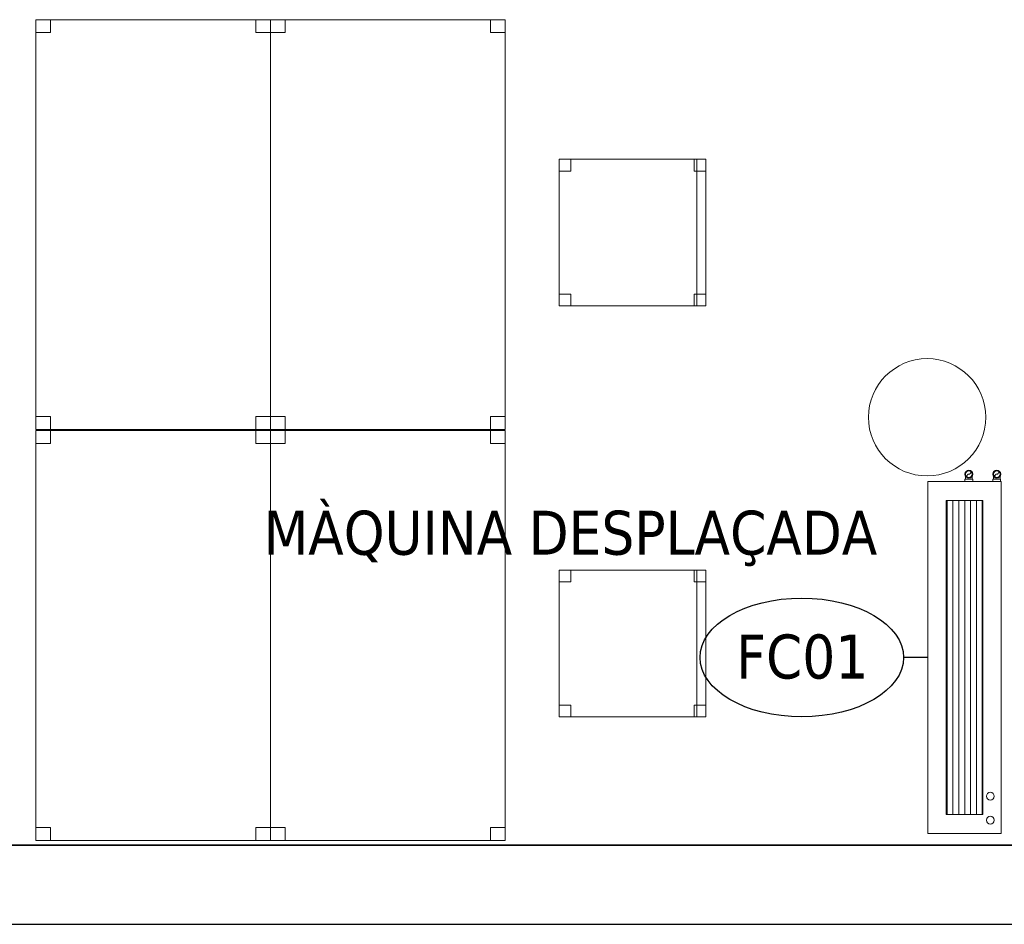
# Model space of a CAD drawing. Header units: metres. Extents: x 397.7 to 427.5, y 12.7 to 28.4.
# Tile 114 of 138: x 417.9 to 421.3, y 12.8 to 15.9. Entities that reach past the tile are written whole.
import ezdxf

# ---------------------------------------------------------------- set-up
doc = ezdxf.new("R2010")
doc.units = ezdxf.units.M
doc.layers.add('01_SUELOS', color=7, linetype='Continuous', lineweight=25, true_color=0x007f00)
for name, color, linetype, lineweight in [('02_MOBILIARIO', 7, 'Continuous', 18), ('A-COLS-____-MCUT', 7, 'Continuous', 18), ('A-COLS-____-OTLN', 7, 'Continuous', 18), ('A-DETL-____-MBND', 7, 'Continuous', 18), ('A-WALL-____-MCUT', 7, 'Continuous', 25), ('A-WALL-____-OTLN', 7, 'Continuous', 25), ('G-____-____-TEXT', 7, 'Continuous', 30), ('M-EQPM-___-IDEN', 7, 'Continuous', 30)]:
    doc.layers.add(name, color=color, linetype=linetype, lineweight=lineweight)
doc.styles.add('Tahoma_4', font='tahoma.ttf', dxfattribs={"height": 0.15})

# ---------------------------------------------------------------- blocks, each defined once
blk = doc.blocks.new('Family - Taula 140X80_P3-156215-06_CLI_AIGUA_P3')
at = {"layer": 'A-DETL-____-MBND', "color": 253, "true_color": 0xaaaaaa}
for p, q in [((0, 1.3973), (0.8001, 1.3973)), ((0, 0), (0, 1.3973)), ((0.8001, 1.3973), (0, 1.3973)), ((0, 1.3973), (0, 0)), ((0, 1.3973), (0.05, 1.3973)), ((0, 1.3536), (0, 1.3973)), ((0.05, 1.3973), (0, 1.3973)), ((0, 1.3973), (0, 1.3536)), ((0.05, 1.3973), (0.05, 1.3536)), ((0.05, 1.3536), (0.05, 1.3973)), ((0.7501, 1.3973), (0.8001, 1.3973)), ((0.7501, 1.3536), (0.7501, 1.3973)), ((0.8001, 1.3973), (0.7501, 1.3973)), ((0.7501, 1.3973), (0.7501, 1.3536)), ((0.8001, 1.3973), (0.8001, 0)), ((0.8001, 0), (0.8001, 1.3973)), ((0.8001, 1.3973), (0.8001, 1.3536)), ((0.8001, 1.3536), (0.8001, 1.3973)), ((0.05, 1.3536), (0, 1.3536)), ((0, 1.3536), (0.05, 1.3536)), ((0.8001, 1.3536), (0.7501, 1.3536)), ((0.7501, 1.3536), (0.8001, 1.3536)), ((0, 0.0438), (0.05, 0.0438)), ((0, 0), (0, 0.0438)), ((0.05, 0.0438), (0, 0.0438)), ((0, 0.0438), (0, 0)), ((0.05, 0.0438), (0.05, 0)), ((0.05, 0), (0.05, 0.0438)), ((0.7501, 0.0438), (0.8001, 0.0438)), ((0.7501, 0), (0.7501, 0.0438)), ((0.8001, 0.0438), (0.7501, 0.0438)), ((0.7501, 0.0438), (0.7501, 0)), ((0.8001, 0.0438), (0.8001, 0)), ((0.8001, 0), (0.8001, 0.0438)), ((0, 0), (0.05, 0)), ((0.8001, 0), (0, 0)), ((0, 0), (0.8001, 0)), ((0.7501, 0), (0.8001, 0)), ((0.05, 0), (0, 0)), ((0.8001, 0), (0.7501, 0))]:
    blk.add_line(p, q, dxfattribs=at)
blk = doc.blocks.new('Family - Taula 140X80_P3-156241-06_CLI_AIGUA_P3')
at = {"layer": 'A-DETL-____-MBND', "color": 253, "true_color": 0xaaaaaa}
for p, q in [((0, 0), (0, 1.3973)), ((0, 1.3973), (0.8001, 1.3973)), ((0.8001, 1.3973), (0, 1.3973)), ((0, 1.3973), (0, 0)), ((0, 1.3536), (0, 1.3973)), ((0, 1.3973), (0.05, 1.3973)), ((0.05, 1.3973), (0, 1.3973)), ((0, 1.3973), (0, 1.3536)), ((0.05, 1.3973), (0.05, 1.3536)), ((0.05, 1.3536), (0.05, 1.3973)), ((0.7501, 1.3536), (0.7501, 1.3973)), ((0.7501, 1.3973), (0.8001, 1.3973)), ((0.8001, 1.3973), (0.7501, 1.3973)), ((0.7501, 1.3973), (0.7501, 1.3536)), ((0.8001, 1.3973), (0.8001, 0)), ((0.8001, 0), (0.8001, 1.3973)), ((0.8001, 1.3973), (0.8001, 1.3536)), ((0.8001, 1.3536), (0.8001, 1.3973)), ((0.05, 1.3536), (0, 1.3536)), ((0, 1.3536), (0.05, 1.3536)), ((0.8001, 1.3536), (0.7501, 1.3536)), ((0.7501, 1.3536), (0.8001, 1.3536)), ((0, 0), (0, 0.0438)), ((0, 0.0438), (0.05, 0.0438)), ((0.05, 0.0438), (0, 0.0438)), ((0, 0.0438), (0, 0)), ((0.05, 0.0438), (0.05, 0)), ((0.05, 0), (0.05, 0.0438)), ((0.7501, 0), (0.7501, 0.0438)), ((0.7501, 0.0438), (0.8001, 0.0438)), ((0.8001, 0.0438), (0.7501, 0.0438)), ((0.7501, 0.0438), (0.7501, 0)), ((0.8001, 0.0438), (0.8001, 0)), ((0.8001, 0), (0.8001, 0.0438)), ((0.7501, 0), (0.8001, 0)), ((0.8001, 0), (0, 0)), ((0, 0), (0.8001, 0)), ((0.05, 0), (0, 0)), ((0, 0), (0.05, 0)), ((0.8001, 0), (0.7501, 0))]:
    blk.add_line(p, q, dxfattribs=at)
blk = doc.blocks.new('Family - Taula 140X80_P3-156276-06_CLI_AIGUA_P3')
at = {"layer": 'A-DETL-____-MBND', "color": 253, "true_color": 0xaaaaaa}
for p, q in [((0, 1.3973), (0.8001, 1.3973)), ((0, 0), (0, 1.3973)), ((0.8001, 1.3973), (0, 1.3973)), ((0, 1.3973), (0, 0)), ((0, 1.3973), (0.05, 1.3973)), ((0, 1.3536), (0, 1.3973)), ((0.05, 1.3973), (0, 1.3973)), ((0, 1.3973), (0, 1.3536)), ((0.05, 1.3973), (0.05, 1.3536)), ((0.05, 1.3536), (0.05, 1.3973)), ((0.7501, 1.3973), (0.8001, 1.3973)), ((0.7501, 1.3536), (0.7501, 1.3973)), ((0.8001, 1.3973), (0.7501, 1.3973)), ((0.7501, 1.3973), (0.7501, 1.3536)), ((0.8001, 1.3973), (0.8001, 0)), ((0.8001, 0), (0.8001, 1.3973)), ((0.8001, 1.3973), (0.8001, 1.3536)), ((0.8001, 1.3536), (0.8001, 1.3973)), ((0.05, 1.3536), (0, 1.3536)), ((0, 1.3536), (0.05, 1.3536)), ((0.8001, 1.3536), (0.7501, 1.3536)), ((0.7501, 1.3536), (0.8001, 1.3536)), ((0, 0.0438), (0.05, 0.0438)), ((0, 0), (0, 0.0438)), ((0.05, 0.0438), (0, 0.0438)), ((0, 0.0438), (0, 0)), ((0.05, 0.0438), (0.05, 0)), ((0.05, 0), (0.05, 0.0438)), ((0.7501, 0.0438), (0.8001, 0.0438)), ((0.7501, 0), (0.7501, 0.0438)), ((0.8001, 0.0438), (0.7501, 0.0438)), ((0.7501, 0.0438), (0.7501, 0)), ((0.8001, 0.0438), (0.8001, 0)), ((0.8001, 0), (0.8001, 0.0438)), ((0.8001, 0), (0, 0)), ((0, 0), (0.8001, 0)), ((0, 0), (0.05, 0)), ((0.7501, 0), (0.8001, 0)), ((0.05, 0), (0, 0)), ((0.8001, 0), (0.7501, 0))]:
    blk.add_line(p, q, dxfattribs=at)
blk = doc.blocks.new('Family - Paviment P3-156431-06_CLI_AIGUA_P3')
at = {"layer": '01_SUELOS', "color": 9, "true_color": 0xaad4aa}
for p, q in [((0, 0), (25.4182, 0)), ((25.4182, 0), (0, 0))]:
    blk.add_line(p, q, dxfattribs=at)
blk = doc.blocks.new('Family - Mur P3-156572-06_CLI_AIGUA_P3')
at = {"layer": 'A-WALL-____-MCUT', "color": 253, "true_color": 0xaaaaaa}
for p, q in [((25.4717, 0.27), (0.0535, 0.27)), ((0, 0), (25.4157, 0))]:
    blk.add_line(p, q, dxfattribs=at)
at = {"layer": 'A-WALL-____-OTLN', "color": 253, "true_color": 0xaaaaaa}
for p, q in [((25.4717, 0.27), (0.0535, 0.27)), ((0, 0), (25.4157, 0))]:
    blk.add_line(p, q, dxfattribs=at)
at = {"layer": 'A-WALL-____-OTLN', "color": 253, "lineweight": 18, "true_color": 0xaaaaaa}
blk.add_line((0, 0), (25.4157, 0), dxfattribs=at)
blk = doc.blocks.new('Family - Cadira d_Oficina_P3-156662-06_CLI_AIGUA_P3')
at = {"layer": 'A-DETL-____-MBND', "color": 253, "true_color": 0xaaaaaa}
for p, q in [((0, 0), (0, 0.5)), ((0, 0.5), (0.5, 0.5)), ((0.5, 0.5), (0, 0.5)), ((0, 0.5), (0, 0)), ((0, 0.46), (0, 0.5)), ((0, 0.5), (0.04, 0.5)), ((0.04, 0.5), (0, 0.5)), ((0, 0.5), (0, 0.46)), ((0.04, 0.5), (0.04, 0.46)), ((0.04, 0.46), (0.04, 0.5)), ((0.46, 0.46), (0.46, 0.5)), ((0.46, 0.5), (0.5, 0.5)), ((0.5, 0.5), (0.46, 0.5)), ((0.46, 0.5), (0.46, 0.46)), ((0.47, 0), (0.47, 0.5)), ((0.47, 0.5), (0.5, 0.5)), ((0.5, 0.5), (0.47, 0.5)), ((0.47, 0.5), (0.47, 0)), ((0.5, 0.5), (0.5, 0)), ((0.5, 0), (0.5, 0.5)), ((0.5, 0.5), (0.5, 0.46)), ((0.5, 0.46), (0.5, 0.5)), ((0.5, 0.5), (0.5, 0)), ((0.5, 0), (0.5, 0.5)), ((0.04, 0.46), (0, 0.46)), ((0, 0.46), (0.04, 0.46)), ((0.5, 0.46), (0.46, 0.46)), ((0.46, 0.46), (0.5, 0.46)), ((0, 0), (0, 0.04)), ((0, 0.04), (0.04, 0.04)), ((0.04, 0.04), (0, 0.04)), ((0, 0.04), (0, 0)), ((0.04, 0.04), (0.04, 0)), ((0.04, 0), (0.04, 0.04)), ((0.46, 0), (0.46, 0.04)), ((0.46, 0.04), (0.5, 0.04)), ((0.5, 0.04), (0.46, 0.04)), ((0.46, 0.04), (0.46, 0)), ((0.5, 0.04), (0.5, 0)), ((0.5, 0), (0.5, 0.04)), ((0.04, 0), (0, 0)), ((0, 0), (0.04, 0)), ((0.5, 0), (0.46, 0)), ((0.5, 0), (0.47, 0)), ((0.5, 0), (0, 0)), ((0, 0), (0.5, 0)), ((0.46, 0), (0.5, 0)), ((0.47, 0), (0.5, 0))]:
    blk.add_line(p, q, dxfattribs=at)
blk = doc.blocks.new('Family - Pilar P3-156736-06_CLI_AIGUA_P3')
at = {"layer": 'A-COLS-____-MCUT', "color": 253, "true_color": 0xaaaaaa}
for start, end in [(360, 180), (180, 360)]:
    blk.add_arc((0.2, 0.2), 0.2, start, end, dxfattribs=at)
at = {"layer": 'A-COLS-____-OTLN', "color": 253, "true_color": 0xaaaaaa}
for start, end in [(360, 180), (180, 360)]:
    blk.add_arc((0.2, 0.2), 0.2, start, end, dxfattribs=at)
blk = doc.blocks.new('Family - Taula 140X80_P3-156744-06_CLI_AIGUA_P3')
at = {"layer": 'A-DETL-____-MBND', "color": 253, "true_color": 0xaaaaaa}
for p, q in [((0, 0), (0, 1.3973)), ((0, 1.3973), (0.8001, 1.3973)), ((0.8001, 1.3973), (0, 1.3973)), ((0, 1.3973), (0, 0)), ((0, 1.3536), (0, 1.3973)), ((0, 1.3973), (0.05, 1.3973)), ((0.05, 1.3973), (0, 1.3973)), ((0, 1.3973), (0, 1.3536)), ((0.05, 1.3973), (0.05, 1.3536)), ((0.05, 1.3536), (0.05, 1.3973)), ((0.7501, 1.3536), (0.7501, 1.3973)), ((0.7501, 1.3973), (0.8001, 1.3973)), ((0.8001, 1.3973), (0.7501, 1.3973)), ((0.7501, 1.3973), (0.7501, 1.3536)), ((0.8001, 1.3973), (0.8001, 0)), ((0.8001, 0), (0.8001, 1.3973)), ((0.8001, 1.3973), (0.8001, 1.3536)), ((0.8001, 1.3536), (0.8001, 1.3973)), ((0.05, 1.3536), (0, 1.3536)), ((0, 1.3536), (0.05, 1.3536)), ((0.8001, 1.3536), (0.7501, 1.3536)), ((0.7501, 1.3536), (0.8001, 1.3536)), ((0, 0), (0, 0.0438)), ((0, 0.0438), (0.05, 0.0438)), ((0.05, 0.0438), (0, 0.0438)), ((0, 0.0438), (0, 0)), ((0.05, 0.0438), (0.05, 0)), ((0.05, 0), (0.05, 0.0438)), ((0.7501, 0), (0.7501, 0.0438)), ((0.7501, 0.0438), (0.8001, 0.0438)), ((0.8001, 0.0438), (0.7501, 0.0438)), ((0.7501, 0.0438), (0.7501, 0)), ((0.8001, 0.0438), (0.8001, 0)), ((0.8001, 0), (0.8001, 0.0438)), ((0.7501, 0), (0.8001, 0)), ((0.8001, 0), (0, 0)), ((0, 0), (0.8001, 0)), ((0.05, 0), (0, 0)), ((0, 0), (0.05, 0)), ((0.8001, 0), (0.7501, 0))]:
    blk.add_line(p, q, dxfattribs=at)
blk = doc.blocks.new('Family - Cadira d_Oficina_P3-156797-06_CLI_AIGUA_P3')
at = {"layer": 'A-DETL-____-MBND', "color": 253, "true_color": 0xaaaaaa}
for p, q in [((0, 0.46), (0, 0.5)), ((0, 0.5), (0.04, 0.5)), ((0.04, 0.5), (0, 0.5)), ((0, 0.5), (0, 0.46)), ((0, 0), (0, 0.5)), ((0, 0.5), (0.5, 0.5)), ((0.5, 0.5), (0, 0.5)), ((0, 0.5), (0, 0)), ((0.04, 0.5), (0.04, 0.46)), ((0.04, 0.46), (0.04, 0.5)), ((0.46, 0.46), (0.46, 0.5)), ((0.46, 0.5), (0.5, 0.5)), ((0.5, 0.5), (0.46, 0.5)), ((0.46, 0.5), (0.46, 0.46)), ((0.47, 0), (0.47, 0.5)), ((0.47, 0.5), (0.5, 0.5)), ((0.5, 0.5), (0.47, 0.5)), ((0.47, 0.5), (0.47, 0)), ((0.5, 0.5), (0.5, 0)), ((0.5, 0), (0.5, 0.5)), ((0.5, 0.5), (0.5, 0)), ((0.5, 0), (0.5, 0.5)), ((0.5, 0.5), (0.5, 0.46)), ((0.5, 0.46), (0.5, 0.5)), ((0.04, 0.46), (0, 0.46)), ((0, 0.46), (0.04, 0.46)), ((0.5, 0.46), (0.46, 0.46)), ((0.46, 0.46), (0.5, 0.46)), ((0, 0), (0, 0.04)), ((0, 0.04), (0.04, 0.04)), ((0.04, 0.04), (0, 0.04)), ((0, 0.04), (0, 0)), ((0.04, 0.04), (0.04, 0)), ((0.04, 0), (0.04, 0.04)), ((0.46, 0), (0.46, 0.04)), ((0.46, 0.04), (0.5, 0.04)), ((0.5, 0.04), (0.46, 0.04)), ((0.46, 0.04), (0.46, 0)), ((0.5, 0.04), (0.5, 0)), ((0.5, 0), (0.5, 0.04)), ((0.04, 0), (0, 0)), ((0, 0), (0.04, 0)), ((0.5, 0), (0.46, 0)), ((0.5, 0), (0.47, 0)), ((0.5, 0), (0, 0)), ((0, 0), (0.5, 0)), ((0.46, 0), (0.5, 0)), ((0.47, 0), (0.5, 0))]:
    blk.add_line(p, q, dxfattribs=at)
blk = doc.blocks.new('LONDR55-XX_ZZ-ARQ-CAA-M3D-Londres55_ifc-1-06_CLI_AIGUA_P3')
at = {"layer": '01_SUELOS', "color": 253, "lineweight": 18, "true_color": 0xaaaaaa}
blk.add_blockref('Family - Paviment P3-156431-06_CLI_AIGUA_P3', (398.2952, 13.1106), dxfattribs=at)
at = {"layer": '02_MOBILIARIO', "color": 253, "lineweight": 18, "true_color": 0xaaaaaa}
for name, p in [('Family - Taula 140X80_P3-156744-06_CLI_AIGUA_P3', (417.9528, 14.5281)), ('Family - Taula 140X80_P3-156276-06_CLI_AIGUA_P3', (418.7529, 14.5281)), ('Family - Cadira d_Oficina_P3-156662-06_CLI_AIGUA_P3', (419.7371, 14.9492)), ('Family - Taula 140X80_P3-156241-06_CLI_AIGUA_P3', (417.9528, 13.1269)), ('Family - Taula 140X80_P3-156215-06_CLI_AIGUA_P3', (418.7529, 13.1269)), ('Family - Cadira d_Oficina_P3-156797-06_CLI_AIGUA_P3', (419.7371, 13.548))]:
    blk.add_blockref(name, p, dxfattribs=at)
at = {"layer": 'A-COLS-____-OTLN', "color": 253, "lineweight": 18, "true_color": 0xaaaaaa}
blk.add_blockref('Family - Pilar P3-156736-06_CLI_AIGUA_P3', (420.792, 14.3695), dxfattribs=at)
at = {"layer": 'A-WALL-____-OTLN', "color": 253, "lineweight": 18, "true_color": 0xaaaaaa}
blk.add_blockref('Family - Mur P3-156572-06_CLI_AIGUA_P3', (398.2417, 12.8406), dxfattribs=at)
blk = doc.blocks.new('ZYR_03_04_03 Fancoil terra - FC01_630_-V10-06_CLI_AIGUA_P3')
at = {"layer": 'A-DETL-____-MBND', "true_color": 0xff00ff}
h = blk.add_hatch(dxfattribs=at)
h.set_pattern_fill('FP_1', color=6, style=0, pattern_type=2)
h.set_pattern_definition([(0, (0, 0), (0, 0.02), [])])
h.paths.add_polyline_path([(0.535, 0.0625), (-0.535, 0.0625), (-0.535, -0.0625), (0.535, -0.0625)])
at = {"layer": 'A-DETL-____-MBND', "color": 6, "true_color": 0xff00ff}
for p, q in [((0.6, 0.125), (-0.6, 0.125)), ((-0.6, 0.125), (-0.6, -0.125)), ((-0.6, -0.125), (-0.6, 0.125)), ((-0.6, 0.125), (0.6, 0.125)), ((0.6, 0.125), (-0.6, 0.125)), ((-0.6, 0.125), (-0.6, -0.125)), ((-0.6, -0.125), (-0.6, 0.125)), ((-0.6, 0.125), (0.6, 0.125)), ((0.6, -0.125), (0.6, 0.125)), ((0.6, 0.125), (0.6, -0.125)), ((0.6, -0.125), (0.6, 0.125)), ((0.6, 0.125), (0.6, -0.125)), ((-0.535, -0.0625), (-0.535, 0.0625)), ((-0.535, 0.0625), (0.535, 0.0625)), ((0.535, 0.0625), (0.535, -0.0625)), ((0.535, -0.0625), (-0.535, -0.0625)), ((-0.6, -0.125), (0.6, -0.125)), ((0.6, -0.125), (-0.6, -0.125)), ((-0.6, -0.125), (0.6, -0.125)), ((0.6, -0.125), (-0.6, -0.125)), ((0.535, -0.125), (-0.535, -0.125)), ((-0.535, -0.125), (0.535, -0.125))]:
    blk.add_line(p, q, dxfattribs=at)
blk = doc.blocks.new('M_Codo - Genérico - Estándar-V14-06_CLI_AIGUA_P3')
at = {"layer": 'A-DETL-____-MBND', "color": 31, "true_color": 0xffbe82}
for p, q in [((421.0734, 20.3212), (421.0623, 20.3212)), ((421.0845, 20.3212), (421.0734, 20.3212))]:
    blk.add_line(p, q, dxfattribs=at)
at = {"layer": 'A-DETL-____-MBND', "color": 31, "true_color": 0xffbe82, "flags": 128}
for points in [[(421.0623, 20.3212), (421.0623, 20.3205), (421.0623, 20.3198), (421.0623, 20.3191), (421.0623, 20.3184), (421.0623, 20.3178), (421.0623, 20.3171), (421.0623, 20.3164), (421.0623, 20.3157), (421.0623, 20.3151), (421.0623, 20.3144), (421.0623, 20.3138), (421.0623, 20.3132), (421.0623, 20.3125), (421.0623, 20.3119), (421.0623, 20.3114), (421.0623, 20.3108), (421.0623, 20.3102), (421.0623, 20.3097), (421.0623, 20.3092), (421.0623, 20.3087), (421.0623, 20.3082), (421.0623, 20.3078), (421.0623, 20.3073), (421.0623, 20.3069), (421.0623, 20.3065), (421.0623, 20.3062), (421.0623, 20.3058), (421.0623, 20.3055), (421.0623, 20.3052), (421.0623, 20.3049), (421.0623, 20.3047), (421.0623, 20.3045), (421.0623, 20.3043), (421.0623, 20.3041), (421.0623, 20.304), (421.0623, 20.3039), (421.0623, 20.3038), (421.0623, 20.3038), (421.0623, 20.3038)], [(421.0845, 20.3038), (421.0845, 20.3038), (421.0845, 20.3038), (421.0845, 20.3039), (421.0845, 20.304), (421.0845, 20.3041), (421.0845, 20.3043), (421.0845, 20.3044), (421.0845, 20.3046), (421.0845, 20.3049), (421.0845, 20.3051), (421.0845, 20.3054), (421.0845, 20.3057), (421.0845, 20.3061), (421.0845, 20.3064), (421.0845, 20.3068), (421.0845, 20.3072), (421.0845, 20.3076), (421.0845, 20.3081), (421.0845, 20.3086), (421.0845, 20.3091), (421.0845, 20.3096), (421.0845, 20.3101), (421.0845, 20.3106), (421.0845, 20.3112), (421.0845, 20.3118), (421.0845, 20.3124), (421.0845, 20.313), (421.0845, 20.3136), (421.0845, 20.3142), (421.0845, 20.3149), (421.0845, 20.3156), (421.0845, 20.3162), (421.0845, 20.3169), (421.0845, 20.3176), (421.0845, 20.3183), (421.0845, 20.3189), (421.0845, 20.3196), (421.0845, 20.3203), (421.0845, 20.321), (421.0845, 20.3212)]]:
    blk.add_lwpolyline(points, dxfattribs=at)
at = {"layer": 'A-DETL-____-MBND', "color": 31, "true_color": 0xffbe82}
for start, end in [(90, 270), (270, 90)]:
    blk.add_arc((421.0734, 20.3038), 0.0111, start, end, dxfattribs=at)
blk = doc.blocks.new('M_Codo - Genérico - Estándar-V15-06_CLI_AIGUA_P3')
at = {"layer": 'A-DETL-____-MBND', "color": 30, "true_color": 0xff7f00}
for p, q in [((421.1734, 20.3212), (421.1623, 20.3212)), ((421.1845, 20.3212), (421.1734, 20.3212))]:
    blk.add_line(p, q, dxfattribs=at)
at = {"layer": 'A-DETL-____-MBND', "color": 30, "true_color": 0xff7f00, "flags": 128}
for points in [[(421.1623, 20.3212), (421.1623, 20.3205), (421.1623, 20.3198), (421.1623, 20.3191), (421.1623, 20.3184), (421.1623, 20.3178), (421.1623, 20.3171), (421.1623, 20.3164), (421.1623, 20.3157), (421.1623, 20.3151), (421.1623, 20.3144), (421.1623, 20.3138), (421.1623, 20.3132), (421.1623, 20.3125), (421.1623, 20.3119), (421.1623, 20.3114), (421.1623, 20.3108), (421.1623, 20.3102), (421.1623, 20.3097), (421.1623, 20.3092), (421.1623, 20.3087), (421.1623, 20.3082), (421.1623, 20.3078), (421.1623, 20.3073), (421.1623, 20.3069), (421.1623, 20.3065), (421.1623, 20.3062), (421.1623, 20.3058), (421.1623, 20.3055), (421.1623, 20.3052), (421.1623, 20.3049), (421.1623, 20.3047), (421.1623, 20.3045), (421.1623, 20.3043), (421.1623, 20.3041), (421.1623, 20.304), (421.1623, 20.3039), (421.1623, 20.3038), (421.1623, 20.3038), (421.1623, 20.3038)], [(421.1845, 20.3038), (421.1845, 20.3038), (421.1845, 20.3038), (421.1845, 20.3039), (421.1845, 20.304), (421.1845, 20.3041), (421.1845, 20.3043), (421.1845, 20.3044), (421.1845, 20.3046), (421.1845, 20.3049), (421.1845, 20.3051), (421.1845, 20.3054), (421.1845, 20.3057), (421.1845, 20.3061), (421.1845, 20.3064), (421.1845, 20.3068), (421.1845, 20.3072), (421.1845, 20.3076), (421.1845, 20.3081), (421.1845, 20.3086), (421.1845, 20.3091), (421.1845, 20.3096), (421.1845, 20.3101), (421.1845, 20.3106), (421.1845, 20.3112), (421.1845, 20.3118), (421.1845, 20.3124), (421.1845, 20.313), (421.1845, 20.3136), (421.1845, 20.3142), (421.1845, 20.3149), (421.1845, 20.3156), (421.1845, 20.3162), (421.1845, 20.3169), (421.1845, 20.3176), (421.1845, 20.3183), (421.1845, 20.3189), (421.1845, 20.3196), (421.1845, 20.3203), (421.1845, 20.321), (421.1845, 20.3212)]]:
    blk.add_lwpolyline(points, dxfattribs=at)
at = {"layer": 'A-DETL-____-MBND', "color": 30, "true_color": 0xff7f00}
for start, end in [(90, 270), (270, 90)]:
    blk.add_arc((421.1734, 20.3038), 0.0111, start, end, dxfattribs=at)
blk = doc.blocks.new('ZYR_00_01 Equips Mecanics - 3 mm-758331-06_CLI_AIGUA_P3')
at = {"layer": 'M-EQPM-___-IDEN'}
blk.add_ellipse((0, 0), major_axis=(-0.006941, 0), ratio=0.583581, dxfattribs=at)

msp = doc.modelspace()

# ---------------------------------------------------------------- linework, layer by layer
at = {"layer": 'A-DETL-____-MBND', "color": 31, "true_color": 0xffbe82}
for p, q in [((421.1211, 14.3582), (421.1211, 14.3506)), ((421.1478, 14.3582), (421.1211, 14.3582)), ((421.1211, 14.3506), (421.1478, 14.3506)), ((421.1478, 14.3506), (421.1478, 14.3582))]:
    msp.add_line(p, q, dxfattribs=at)
at = {"layer": 'A-DETL-____-MBND', "color": 30, "true_color": 0xff7f00}
for p, q in [((421.216, 14.3582), (421.216, 14.3506)), ((421.2427, 14.3582), (421.216, 14.3582)), ((421.216, 14.3506), (421.2427, 14.3506)), ((421.2427, 14.3506), (421.2427, 14.3582))]:
    msp.add_line(p, q, dxfattribs=at)
at = {"layer": 'A-DETL-____-MBND', "color": 31, "true_color": 0xffbe82}
for centre, radius, start, end in [((421.1345, 14.3757), 0.0134, 0, 180), ((421.1345, 14.3757), 0.0134, 180, 0), ((421.1345, 14.369), 0.00667, 90, 270), ((421.1345, 14.3823), 0.00668, 270, 90)]:
    msp.add_arc(centre, radius, start, end, dxfattribs=at)
at = {"layer": 'A-DETL-____-MBND', "color": 30, "true_color": 0xff7f00}
for centre, radius, start, end in [((421.2294, 14.3757), 0.0134, 0, 180), ((421.2294, 14.3757), 0.0134, 180, 0), ((421.2294, 14.369), 0.00668, 90, 270), ((421.2294, 14.3823), 0.00668, 270, 90)]:
    msp.add_arc(centre, radius, start, end, dxfattribs=at)
at = {"layer": 'A-DETL-____-MBND', "color": 175, "true_color": 0x5046b4}
for centre, start, end in [((421.2076, 13.2774), 0, 180), ((421.2076, 13.2774), 180, 0), ((421.2076, 13.1958), 0, 180), ((421.2076, 13.1958), 180, 0)]:
    msp.add_arc(centre, 0.0134, start, end, dxfattribs=at)
at = {"layer": 'M-EQPM-___-IDEN'}
msp.add_line((420.9945, 13.7506), (420.9118, 13.7506), dxfattribs=at)

# ---------------------------------------------------------------- block references
at = {"lineweight": 5}
msp.add_blockref('LONDR55-XX_ZZ-ARQ-CAA-M3D-Londres55_ifc-1-06_CLI_AIGUA_P3', (0, 0), dxfattribs=at)
at = {"layer": 'A-DETL-____-MBND', "color": 31, "true_color": 0xffbe82, "rotation": 180}
msp.add_blockref('M_Codo - Genérico - Estándar-V14-06_CLI_AIGUA_P3', (842.2079, 34.6794), dxfattribs=at)
at = {"layer": 'A-DETL-____-MBND', "color": 30, "true_color": 0xff7f00, "rotation": 180}
msp.add_blockref('M_Codo - Genérico - Estándar-V15-06_CLI_AIGUA_P3', (842.4028, 34.6794), dxfattribs=at)
at = {"layer": 'A-DETL-____-MBND', "color": 6, "true_color": 0xff00ff, "rotation": 270.0000000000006}
msp.add_blockref('ZYR_03_04_03 Fancoil terra - FC01_630_-V10-06_CLI_AIGUA_P3', (421.1195, 13.7506), dxfattribs=at)
at = {"layer": 'M-EQPM-___-IDEN', "xscale": 49.99999999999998, "yscale": 49.99999999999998, "zscale": 49.99999999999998}
msp.add_blockref('ZYR_00_01 Equips Mecanics - 3 mm-758331-06_CLI_AIGUA_P3', (420.5647, 13.7506), dxfattribs=at)

# ---------------------------------------------------------------- texts
at = {"layer": 'G-____-____-TEXT', "insert": (418.729, 14.251), "char_height": 0.15, "width": 2.601476, "attachment_point": 1, "style": 'Tahoma_4'}
msp.add_mtext('MÀQUINA DESPLAÇADA', dxfattribs=at)
at = {"layer": 'M-EQPM-___-IDEN', "insert": (420.341, 13.8288), "char_height": 0.15, "width": 0.541139, "attachment_point": 1, "style": 'Tahoma_4'}
msp.add_mtext('FC01', dxfattribs=at)

doc.saveas('drawing.dxf')
